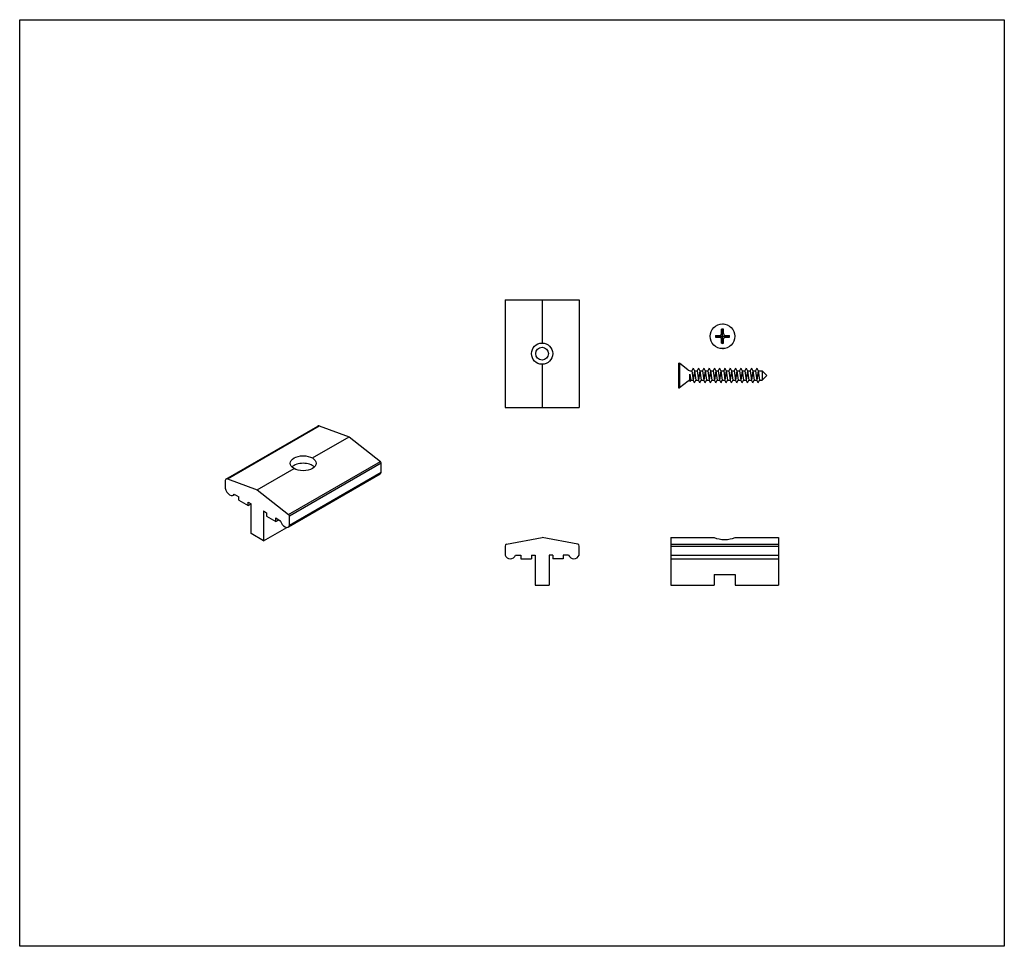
# Model space of a CAD drawing. Header units: millimetres. Extents: x 12579 to 12857, y -5977 to -5715.
import ezdxf

# ---------------------------------------------------------------- set-up
doc = ezdxf.new("R2010")
doc.units = ezdxf.units.MM
doc.layers.add('Wall', color=4, linetype='Continuous', lineweight=30)

msp = doc.modelspace()

# ---------------------------------------------------------------- linework, layer by layer
at = {"layer": 'Wall', "color": 4}
for p, q in [((12716.01, -5793.93), (12716.01, -5824.43)), ((12716.01, -5793.93), (12737.01, -5793.93)), ((12726.51, -5793.93), (12726.51, -5806.18)), ((12737.01, -5793.93), (12737.01, -5824.43)), ((12726.51, -5812.18), (12726.51, -5824.43)), ((12767.86, -5813.82), (12765.38, -5811.88)), ((12769.3, -5813.28), (12768.93, -5814.03)), ((12769.3, -5813.28), (12769.68, -5814.03)), ((12770.8, -5813.28), (12770.43, -5814.03)), ((12770.8, -5813.28), (12771.18, -5814.03)), ((12772.3, -5813.28), (12771.93, -5814.03)), ((12772.3, -5813.28), (12772.68, -5814.03)), ((12773.8, -5813.28), (12773.43, -5814.03)), ((12773.8, -5813.28), (12774.18, -5814.03)), ((12775.3, -5813.28), (12774.93, -5814.03)), ((12775.3, -5813.28), (12775.68, -5814.03)), ((12776.79, -5813.28), (12776.41, -5814.03)), ((12776.79, -5813.28), (12777.16, -5814.03)), ((12778.3, -5813.28), (12777.93, -5814.03)), ((12778.3, -5813.28), (12778.68, -5814.03)), ((12779.8, -5813.28), (12779.43, -5814.03)), ((12779.8, -5813.28), (12780.18, -5814.03)), ((12781.3, -5813.28), (12780.93, -5814.03)), ((12781.3, -5813.28), (12781.68, -5814.03)), ((12782.8, -5813.28), (12782.43, -5814.03)), ((12782.8, -5813.28), (12783.18, -5814.03)), ((12784.3, -5813.28), (12783.93, -5814.03)), ((12784.3, -5813.28), (12784.68, -5814.03)), ((12785.8, -5813.28), (12785.43, -5814.03)), ((12785.8, -5813.28), (12786.18, -5814.03)), ((12787.3, -5813.28), (12786.93, -5814.03)), ((12787.3, -5813.28), (12787.68, -5814.03)), ((12768.39, -5815.01), (12768.63, -5816.73)), ((12768.39, -5816.74), (12768.39, -5815.01)), ((12768.47, -5814.03), (12768.93, -5814.03)), ((12768.93, -5814.03), (12769.3, -5816.73)), ((12769.68, -5814.03), (12769.3, -5816.73)), ((12769.68, -5814.03), (12770.43, -5814.03)), ((12769.68, -5814.03), (12770.05, -5816.73)), ((12770.43, -5814.03), (12770.8, -5816.73)), ((12771.18, -5814.03), (12770.8, -5816.73)), ((12771.18, -5814.03), (12771.93, -5814.03)), ((12771.18, -5814.03), (12771.55, -5816.73)), ((12771.93, -5814.03), (12772.3, -5816.73)), ((12772.68, -5814.03), (12772.3, -5816.73)), ((12772.68, -5814.03), (12773.43, -5814.03)), ((12772.68, -5814.03), (12773.05, -5816.73)), ((12773.43, -5814.03), (12773.8, -5816.73)), ((12774.18, -5814.03), (12773.8, -5816.73)), ((12774.18, -5814.03), (12774.93, -5814.03)), ((12774.18, -5814.03), (12774.55, -5816.73)), ((12774.93, -5814.03), (12775.3, -5816.73)), ((12775.68, -5814.03), (12775.3, -5816.73)), ((12775.68, -5814.03), (12776.41, -5814.03)), ((12775.68, -5814.03), (12776.05, -5816.73)), ((12776.41, -5814.03), (12776.79, -5816.73)), ((12777.16, -5814.03), (12776.79, -5816.73)), ((12777.16, -5814.03), (12777.93, -5814.03)), ((12777.16, -5814.03), (12777.54, -5816.73)), ((12777.93, -5814.03), (12778.3, -5816.73)), ((12778.68, -5814.03), (12778.3, -5816.73)), ((12778.68, -5814.03), (12779.43, -5814.03)), ((12778.68, -5814.03), (12779.05, -5816.73)), ((12779.43, -5814.03), (12779.8, -5816.73)), ((12780.18, -5814.03), (12779.8, -5816.73)), ((12780.18, -5814.03), (12780.93, -5814.03)), ((12780.18, -5814.03), (12780.55, -5816.73)), ((12780.93, -5814.03), (12781.3, -5816.73)), ((12781.68, -5814.03), (12781.3, -5816.73)), ((12781.68, -5814.03), (12782.43, -5814.03)), ((12781.68, -5814.03), (12782.05, -5816.73)), ((12782.43, -5814.03), (12782.8, -5816.73)), ((12783.18, -5814.03), (12782.8, -5816.73)), ((12783.18, -5814.03), (12783.93, -5814.03)), ((12783.18, -5814.03), (12783.55, -5816.73)), ((12783.93, -5814.03), (12784.3, -5816.73)), ((12784.68, -5814.03), (12784.3, -5816.73)), ((12784.68, -5814.03), (12785.43, -5814.03)), ((12784.68, -5814.03), (12785.05, -5816.73)), ((12785.43, -5814.03), (12785.8, -5816.73)), ((12786.18, -5814.03), (12785.8, -5816.73)), ((12786.18, -5814.03), (12786.93, -5814.03)), ((12786.18, -5814.03), (12786.55, -5816.73)), ((12786.93, -5814.03), (12787.3, -5816.73)), ((12787.68, -5814.03), (12787.3, -5816.73)), ((12787.68, -5814.03), (12788.8, -5814.03)), ((12787.68, -5814.03), (12788.05, -5816.73)), ((12788.8, -5814.03), (12788.8, -5816.73)), ((12790.13, -5815.38), (12788.8, -5814.03)), ((12788.8, -5814.03), (12788.8, -5816.73)), ((12790.13, -5815.38), (12788.8, -5816.73)), ((12767.86, -5816.94), (12765.38, -5818.88)), ((12768.39, -5816.74), (12768.44, -5817.11)), ((12768.44, -5817.11), (12768.63, -5816.73)), ((12768.63, -5816.73), (12769.3, -5816.73)), ((12769.68, -5817.48), (12769.3, -5816.73)), ((12769.68, -5817.48), (12770.05, -5816.73)), ((12770.05, -5816.73), (12770.8, -5816.73)), ((12771.18, -5817.48), (12770.8, -5816.73)), ((12771.18, -5817.48), (12771.55, -5816.73)), ((12771.55, -5816.73), (12772.3, -5816.73)), ((12772.68, -5817.48), (12772.3, -5816.73)), ((12772.68, -5817.48), (12773.05, -5816.73)), ((12773.05, -5816.73), (12773.8, -5816.73)), ((12774.18, -5817.48), (12773.8, -5816.73)), ((12774.18, -5817.48), (12774.55, -5816.73)), ((12774.55, -5816.73), (12775.3, -5816.73)), ((12775.68, -5817.48), (12775.3, -5816.73)), ((12775.68, -5817.48), (12776.05, -5816.73)), ((12776.05, -5816.73), (12776.8, -5816.73)), ((12777.18, -5817.48), (12776.8, -5816.73)), ((12777.18, -5817.48), (12777.55, -5816.73)), ((12777.54, -5816.73), (12778.3, -5816.73)), ((12778.68, -5817.48), (12778.3, -5816.73)), ((12778.68, -5817.48), (12779.05, -5816.73)), ((12779.05, -5816.73), (12779.8, -5816.73)), ((12780.18, -5817.48), (12779.8, -5816.73)), ((12780.18, -5817.48), (12780.55, -5816.73)), ((12780.55, -5816.73), (12781.3, -5816.73)), ((12781.68, -5817.48), (12781.3, -5816.73)), ((12781.68, -5817.48), (12782.05, -5816.73)), ((12782.05, -5816.73), (12782.8, -5816.73)), ((12783.18, -5817.48), (12782.8, -5816.73)), ((12783.18, -5817.48), (12783.55, -5816.73)), ((12783.55, -5816.73), (12784.3, -5816.73)), ((12784.68, -5817.48), (12784.3, -5816.73)), ((12784.68, -5817.48), (12785.05, -5816.73)), ((12785.05, -5816.73), (12785.8, -5816.73)), ((12786.18, -5817.48), (12785.8, -5816.73)), ((12786.18, -5817.48), (12786.55, -5816.73)), ((12786.55, -5816.73), (12787.3, -5816.73)), ((12787.68, -5817.48), (12787.3, -5816.73)), ((12787.68, -5817.48), (12788.05, -5816.73)), ((12788.05, -5816.73), (12788.8, -5816.73)), ((12716.01, -5824.43), (12737.01, -5824.43)), ((12636.98, -5844.71), (12663.04, -5829.67)), ((12637.44, -5844.65), (12663.42, -5829.65)), ((12663.42, -5829.65), (12671.84, -5832.72)), ((12661.45, -5838.72), (12671.84, -5832.72)), ((12671.84, -5832.72), (12680.72, -5839.74)), ((12654.74, -5854.74), (12680.72, -5839.74)), ((12654.93, -5855.13), (12680.91, -5840.13)), ((12680.91, -5842.78), (12680.91, -5840.13)), ((12645.86, -5847.72), (12656.26, -5841.72)), ((12654.66, -5858.24), (12680.64, -5843.24)), ((12654.93, -5857.78), (12680.91, -5842.78)), ((12636.77, -5845.12), (12636.77, -5847.3)), ((12637.44, -5844.65), (12645.86, -5847.72)), ((12639.14, -5849.23), (12639.47, -5849.03)), ((12639.32, -5848.95), (12640.67, -5849.72)), ((12640.67, -5850.72), (12640.67, -5849.72)), ((12645.86, -5847.72), (12654.74, -5854.74)), ((12640.67, -5850.72), (12643.27, -5852.22)), ((12643.27, -5851.22), (12644.13, -5851.72)), ((12643.27, -5852.22), (12643.27, -5851.22)), ((12643.27, -5852.22), (12644.13, -5851.72)), ((12644.13, -5860.16), (12644.13, -5851.72)), ((12647.6, -5853.72), (12648.46, -5854.22)), ((12647.6, -5853.72), (12647.6, -5862.16)), ((12648.46, -5854.22), (12648.46, -5855.22)), ((12648.46, -5855.22), (12651.06, -5856.72)), ((12654.93, -5857.78), (12654.93, -5855.13)), ((12651.06, -5855.72), (12652.38, -5856.49)), ((12651.06, -5856.72), (12651.06, -5855.72)), ((12651.06, -5856.72), (12651.93, -5856.22)), ((12647.6, -5862.16), (12644.13, -5860.16)), ((12647.6, -5862.16), (12654.18, -5858.39)), ((12716.01, -5863.67), (12716.01, -5866.26)), ((12716.41, -5863.18), (12726.51, -5861.26)), ((12736.6, -5863.18), (12726.51, -5861.26)), ((12737.01, -5866.26), (12737.01, -5863.67)), ((12762.96, -5861.26), (12775.21, -5861.26)), ((12762.96, -5861.26), (12762.96, -5874.76)), ((12762.96, -5863.18), (12793.46, -5863.18)), ((12762.96, -5863.7), (12793.46, -5863.7)), ((12781.21, -5861.26), (12793.46, -5861.26)), ((12793.46, -5861.26), (12793.46, -5874.76)), ((12719.01, -5866.26), (12720.51, -5866.26)), ((12720.51, -5866.26), (12720.51, -5867.26)), ((12723.51, -5866.26), (12724.51, -5866.26)), ((12723.51, -5866.26), (12723.51, -5867.26)), ((12724.51, -5866.26), (12724.51, -5874.76)), ((12728.51, -5866.26), (12728.51, -5874.76)), ((12729.51, -5866.26), (12728.51, -5866.26)), ((12729.51, -5866.26), (12729.51, -5867.26)), ((12734.01, -5866.26), (12732.51, -5866.26)), ((12732.51, -5866.26), (12732.51, -5867.26)), ((12762.96, -5866.26), (12793.46, -5866.26)), ((12720.51, -5867.26), (12722.51, -5867.26)), ((12722.51, -5867.26), (12723.51, -5867.26)), ((12730.51, -5867.26), (12729.51, -5867.26)), ((12732.51, -5867.26), (12730.51, -5867.26)), ((12762.96, -5867.26), (12793.46, -5867.26)), ((12775.21, -5871.77), (12781.21, -5871.77)), ((12775.21, -5871.77), (12775.21, -5874.77)), ((12781.21, -5871.77), (12781.21, -5874.77)), ((12724.51, -5874.76), (12728.51, -5874.76)), ((12762.96, -5874.76), (12775.21, -5874.76)), ((12781.21, -5874.76), (12793.46, -5874.76))]:
    msp.add_line(p, q, dxfattribs=at)
at = {"layer": 'Wall'}
for p, q in [((12777.35, -5800.77), (12777.35, -5800.76)), ((12777.35, -5803.51), (12777.35, -5802.28)), ((12777.6, -5800.76), (12777.85, -5800.76)), ((12777.6, -5806.26), (12777.6, -5802.26)), ((12777.85, -5800.77), (12777.85, -5800.76)), ((12777.85, -5803.51), (12777.85, -5802.28)), ((12774.1, -5804.01), (12774.1, -5804.01)), ((12774.1, -5804.51), (12774.1, -5804.51)), ((12775.6, -5804.26), (12779.6, -5804.26)), ((12775.61, -5804.01), (12776.85, -5804.01)), ((12775.61, -5804.51), (12776.85, -5804.51)), ((12777.35, -5806.25), (12777.35, -5805.01)), ((12777.85, -5806.25), (12777.85, -5805.01)), ((12778.35, -5804.01), (12779.58, -5804.01)), ((12778.35, -5804.51), (12779.58, -5804.51)), ((12781.09, -5804.01), (12781.1, -5804.01)), ((12781.09, -5804.51), (12781.1, -5804.51)), ((12777.35, -5807.76), (12777.35, -5807.75)), ((12777.6, -5807.76), (12777.85, -5807.76)), ((12777.85, -5807.76), (12777.85, -5807.75)), ((12765.13, -5811.88), (12765.38, -5811.88)), ((12765.13, -5811.88), (12765.13, -5818.88)), ((12765.38, -5811.88), (12765.38, -5818.88)), ((12765.13, -5818.88), (12765.38, -5818.88))]:
    msp.add_line(p, q, dxfattribs=at)
at = {"layer": 'Wall', "color": 5}
msp.add_lwpolyline([(12578.57, -5714.58), (12857.41, -5714.58), (12857.41, -5977.04), (12578.57, -5977.04)], close=True, dxfattribs=at)
at = {"layer": 'Wall'}
msp.add_circle((12777.6, -5804.26), 3.5, dxfattribs=at)
at = {"layer": 'Wall', "color": 4}
for radius in [3, 1.8]:
    msp.add_circle((12726.51, -5809.18), radius, dxfattribs=at)
at = {"layer": 'Wall'}
for centre, radius, start, end in [((12777.6, -5804.26), 2, 82.8192, 97.1808), ((12777.6, -5804.26), 2, 172.8192, 187.1808), ((12776.85, -5803.51), 0.5, 270, 0), ((12776.85, -5805.01), 0.5, 360, 90), ((12778.35, -5803.51), 0.5, 180, 270), ((12778.35, -5805.01), 0.5, 90, 180), ((12777.6, -5804.26), 2, 352.8192, 7.1808), ((12777.6, -5804.26), 2, 262.8192, 277.1808)]:
    msp.add_arc(centre, radius, start, end, dxfattribs=at)
at = {"layer": 'Wall', "color": 4}
for centre, radius, start, end in [((12768.47, -5813.03), 1, 231.9811, 270), ((12768.47, -5817.73), 1, 94.7961, 128.0189), ((12663.25, -5830.12), 0.5, 69.9567, 115.0216), ((12680.41, -5840.13), 0.5, 360, 51.6715), ((12637.27, -5845.12), 0.5, 69.9567, 180), ((12654.43, -5855.13), 0.5, 360, 51.6715), ((12716.51, -5863.67), 0.5, 100.7843, 180), ((12736.51, -5863.67), 0.5, 0, 79.2157), ((12778.21, -5853.48), 8.33, 248.9024, 291.0976), ((12717.51, -5865.63), 1.62, 202.5588, 337.4412), ((12735.51, -5865.63), 1.62, 202.5588, 337.4412)]:
    msp.add_arc(centre, radius, start, end, dxfattribs=at)
msp.add_ellipse((12658.85, -5840.22), major_axis=(-3.67, 0), ratio=0.57735, dxfattribs=at)
for centre, major_axis, start_param, end_param in [((12658.85, -5842.35), (-3.67, 0), 3.665191, 5.759587), ((12679.61, -5841.66), (0.95, -1.64), 6.378814, 6.831058), ((12638.07, -5847.68), (0.95, -1.64), 4.170501, 6.707806), ((12653.63, -5856.66), (0.95, -1.64), 4.286753, 6.831058)]:
    msp.add_ellipse(centre, major_axis=major_axis, ratio=0.57735, start_param=start_param, end_param=end_param, dxfattribs=at)

doc.saveas('drawing.dxf')
